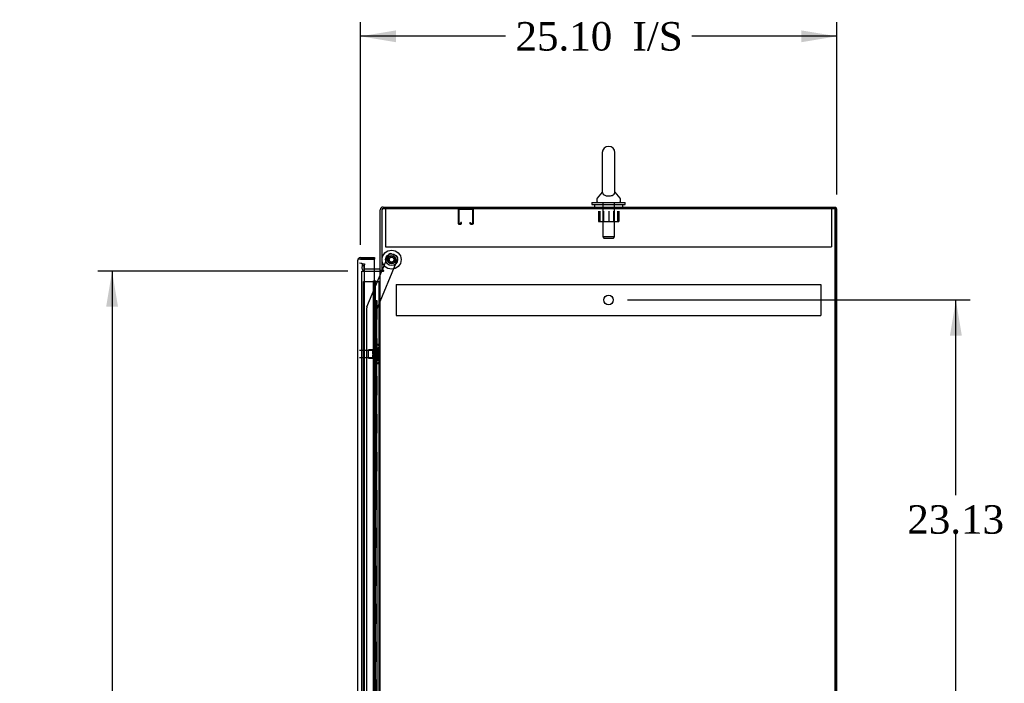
# Model space of a CAD drawing. Header units: inches. Extents: x 1 to 299, y -2 to 199.
# Tile 8 of 10: x 130 to 182, y 103 to 138. Entities that reach past the tile are written whole.
import ezdxf
from ezdxf.enums import TextEntityAlignment as Align
from ezdxf.lldxf.tags import DXFTag

# ---------------------------------------------------------------- set-up
doc = ezdxf.new("R2010")
doc.units = ezdxf.units.IN
doc.header["$MEASUREMENT"] = 0
for name, color, linetype in [('COM50677-1', 7, 'Continuous'), ('COM53964-2', 7, 'Continuous'), ('COM55914', 7, 'Continuous'), ('COM70220', 7, 'Continuous'), ('COM70759', 7, 'Continuous'), ('COM70763-7', 7, 'Continuous'), ('COM70764-6', 7, 'Continuous'), ('COM70839-1', 7, 'Continuous'), ('COM71202-7', 7, 'Continuous'), ('COM71204-4', 7, 'Continuous'), ('Default', 7, 'Continuous'), ('NTS18024', 7, 'Continuous'), ('NTS18147', 7, 'Continuous'), ('ROL87452', 7, 'Continuous'), ('RVT17786', 7, 'Continuous'), ('SCS86415', 7, 'Continuous'), ('STD26122', 7, 'Continuous'), ('WAF25376', 7, 'Continuous'), ('WAF25377', 7, 'Continuous'), ('WAM254785', 7, 'Continuous'), ('WAM30038', 7, 'Continuous')]:
    doc.layers.add(name, color=color, linetype=linetype)
doc.styles.add('SEACAD_Times_New_Roman', font='times.ttf')
tags = doc.linetypes.add('HIDDEN2', pattern=[0.1875, 0.125, -0.0625]).pattern_tags.tags
tags[6:7] = [DXFTag(74, 4), DXFTag(75, 0), DXFTag(340, '0'), DXFTag(46, 0.0), DXFTag(50, 0.0), DXFTag(44, 0.0), DXFTag(45, 0.0)]
tags[4:5] = [DXFTag(74, 4), DXFTag(75, 0), DXFTag(340, '0'), DXFTag(46, 0.0), DXFTag(50, 0.0), DXFTag(44, 0.0), DXFTag(45, 0.0)]
doc.dimstyles.new('HAMMOND_(STH_-_300x200)', dxfattribs={"dimtxt": 1.5, "dimasz": 1.875, "dimexe": 0.75, "dimexo": 0.75, "dimgap": 0.375, "dimtad": 0, "dimtih": 1, "dimtoh": 1, "dimzin": 0, "dimdsep": 46, "dimtxsty": 'SEACAD_Times_New_Roman', "dimblk1": '_SE_FILLED', "dimblk2": '_SE_FILLED', "dimsah": 1, "dimcen": 0.75, "dimadec": 0, "dimazin": 0, "dimtfac": 0.8, "dimtofl": 0, "dimtmove": 0, "dimatfit": 3, "dimfxl": 1, "dimtolj": 1, "dimtzin": 0, "dimarcsym": 0})

# ---------------------------------------------------------------- blocks, each defined once
blk = doc.blocks.new('SE3')
at = {"layer": 'COM50677-1', "color": 7, "linetype": 'HIDDEN2'}
for p, q in [((148.962, 128.029), (148.962, 127.844)), ((148.962, 127.844), (148.962, 126.029)), ((172.462, 128.029), (172.462, 127.844)), ((172.462, 127.844), (172.462, 126.029)), ((148.962, 126.029), (172.462, 126.029))]:
    blk.add_line(p, q, dxfattribs=at)
at = {"layer": 'COM53964-2', "color": 7, "linetype": 'HIDDEN2'}
for p, q in [((149.523, 124.038), (149.523, 123.9)), ((149.523, 124.038), (171.898, 124.038)), ((171.898, 124.038), (171.898, 123.9)), ((149.523, 123.9), (149.523, 122.551)), ((171.898, 123.9), (171.898, 122.551)), ((149.523, 122.551), (149.523, 122.413)), ((171.898, 122.551), (171.898, 122.413)), ((149.523, 122.413), (171.898, 122.413))]:
    blk.add_line(p, q, dxfattribs=at)
blk.add_circle((160.71, 123.225), 0.25, dxfattribs=at)
at = {"layer": 'COM55914', "color": 7, "linetype": 'HIDDEN2'}
for p, q in [((152.775, 127.986), (152.775, 127.259)), ((152.815, 127.986), (152.815, 127.259)), ((153.545, 127.989), (152.818, 127.989)), ((153.548, 127.259), (153.548, 127.986)), ((153.588, 127.259), (153.588, 127.986)), ((152.818, 127.256), (152.92, 127.256)), ((152.818, 127.216), (152.92, 127.216)), ((152.923, 127.259), (152.923, 127.31)), ((152.963, 127.31), (152.923, 127.31)), ((152.963, 127.259), (152.963, 127.31)), ((153.4, 127.31), (153.4, 127.259)), ((153.4, 127.31), (153.44, 127.31)), ((153.44, 127.31), (153.44, 127.259)), ((153.443, 127.256), (153.545, 127.256)), ((153.443, 127.216), (153.545, 127.216))]:
    blk.add_line(p, q, dxfattribs=at)
for centre, radius, start, end in [((152.818, 127.986), 0.043, 90, 180), ((152.818, 127.986), 0.003, 90, 180), ((153.545, 127.986), 0.043, 0, 90), ((153.545, 127.986), 0.003, 0, 90), ((152.818, 127.259), 0.043, 180, 270), ((152.818, 127.259), 0.003, 180, 270), ((152.92, 127.259), 0.003, 270, 0), ((152.92, 127.259), 0.043, 270, 0), ((153.443, 127.259), 0.043, 180, 270), ((153.443, 127.259), 0.003, 180, 270), ((153.545, 127.259), 0.003, 270, 0), ((153.545, 127.259), 0.043, 270, 0)]:
    blk.add_arc(centre, radius, start, end, dxfattribs=at)
at = {"layer": 'COM70220', "color": 7, "linetype": 'HIDDEN2'}
for p, q in [((147.838, 124.669), (147.838, 124.919)), ((147.838, 75.737), (147.838, 124.669))]:
    blk.add_line(p, q, dxfattribs=at)
blk.add_arc((147.588, 124.919), 0.25, 0, 90, dxfattribs=at)
at = {"layer": 'COM70759', "color": 7, "linetype": 'HIDDEN2'}
for p, q in [((147.787, 124.203), (148.302, 124.203)), ((147.787, 76.203), (147.787, 124.203)), ((148.302, 124.203), (148.327, 124.203)), ((148.32, 124.212), (148.32, 124.238)), ((148.32, 124.238), (148.37, 124.238)), ((148.37, 124.212), (148.32, 124.212)), ((148.327, 76.203), (148.327, 124.203)), ((148.382, 124.203), (148.327, 124.203)), ((148.332, 124.212), (148.332, 76.203)), ((148.37, 124.238), (148.395, 124.238)), ((148.37, 124.212), (148.395, 124.212)), ((148.382, 124.203), (148.424, 124.203)), ((148.382, 123.203), (148.382, 124.203)), ((148.395, 124.238), (148.445, 124.238)), ((148.445, 124.212), (148.395, 124.212)), ((148.424, 124.203), (148.618, 124.203)), ((148.424, 123.203), (148.424, 124.203)), ((148.432, 76.203), (148.432, 124.212)), ((148.445, 124.238), (148.445, 124.212)), ((148.618, 124.203), (148.68, 124.203)), ((148.618, 76.203), (148.618, 124.203)), ((148.68, 76.203), (148.68, 124.203)), ((148.327, 123.203), (148.382, 123.203)), ((148.372, 123.203), (148.499, 123.203)), ((148.372, 122.203), (148.372, 123.203)), ((148.469, 122.203), (148.469, 123.203)), ((148.494, 123.203), (148.494, 122.203)), ((148.499, 122.203), (148.499, 123.203)), ((148.327, 122.203), (148.382, 122.203)), ((148.372, 122.203), (148.499, 122.203)), ((148.382, 121.203), (148.382, 122.203)), ((148.424, 121.203), (148.424, 122.203)), ((148.327, 121.203), (148.382, 121.203)), ((148.372, 121.203), (148.499, 121.203)), ((148.372, 120.203), (148.372, 121.203)), ((148.469, 120.203), (148.469, 121.203)), ((148.494, 121.203), (148.494, 120.203)), ((148.499, 120.203), (148.499, 121.203)), ((148.327, 120.203), (148.382, 120.203)), ((148.372, 120.203), (148.499, 120.203)), ((148.382, 119.203), (148.382, 120.203)), ((148.424, 119.203), (148.424, 120.203)), ((148.327, 119.203), (148.382, 119.203)), ((148.372, 119.203), (148.499, 119.203)), ((148.372, 118.203), (148.372, 119.203)), ((148.469, 118.203), (148.469, 119.203)), ((148.494, 119.203), (148.494, 118.203)), ((148.499, 118.203), (148.499, 119.203)), ((148.327, 118.203), (148.382, 118.203)), ((148.372, 118.203), (148.499, 118.203)), ((148.382, 117.203), (148.382, 118.203)), ((148.424, 117.203), (148.424, 118.203)), ((148.327, 117.203), (148.382, 117.203)), ((148.372, 117.203), (148.499, 117.203)), ((148.372, 116.203), (148.372, 117.203)), ((148.469, 116.203), (148.469, 117.203)), ((148.494, 117.203), (148.494, 116.203)), ((148.499, 116.203), (148.499, 117.203)), ((148.327, 116.203), (148.382, 116.203)), ((148.372, 116.203), (148.499, 116.203)), ((148.382, 115.203), (148.382, 116.203)), ((148.424, 115.203), (148.424, 116.203)), ((148.327, 115.203), (148.382, 115.203)), ((148.372, 115.203), (148.499, 115.203)), ((148.372, 114.203), (148.372, 115.203)), ((148.469, 114.203), (148.469, 115.203)), ((148.494, 115.203), (148.494, 114.203)), ((148.499, 114.203), (148.499, 115.203)), ((148.327, 114.203), (148.382, 114.203)), ((148.372, 114.203), (148.499, 114.203)), ((148.382, 113.203), (148.382, 114.203)), ((148.424, 113.203), (148.424, 114.203)), ((148.327, 113.203), (148.382, 113.203)), ((148.372, 113.203), (148.499, 113.203)), ((148.372, 112.203), (148.372, 113.203)), ((148.469, 112.203), (148.469, 113.203)), ((148.494, 113.203), (148.494, 112.203)), ((148.499, 112.203), (148.499, 113.203)), ((148.327, 112.203), (148.382, 112.203)), ((148.372, 112.203), (148.499, 112.203)), ((148.382, 111.203), (148.382, 112.203)), ((148.424, 111.203), (148.424, 112.203)), ((148.327, 111.203), (148.382, 111.203)), ((148.372, 111.203), (148.499, 111.203)), ((148.372, 110.203), (148.372, 111.203)), ((148.469, 110.203), (148.469, 111.203)), ((148.494, 111.203), (148.494, 110.203)), ((148.499, 110.203), (148.499, 111.203)), ((148.327, 110.203), (148.382, 110.203)), ((148.372, 110.203), (148.499, 110.203)), ((148.382, 109.203), (148.382, 110.203)), ((148.424, 109.203), (148.424, 110.203)), ((148.327, 109.203), (148.382, 109.203)), ((148.372, 109.203), (148.499, 109.203)), ((148.372, 108.203), (148.372, 109.203)), ((148.469, 108.203), (148.469, 109.203)), ((148.494, 109.203), (148.494, 108.203)), ((148.499, 108.203), (148.499, 109.203)), ((148.327, 108.203), (148.382, 108.203)), ((148.372, 108.203), (148.499, 108.203)), ((148.382, 107.203), (148.382, 108.203)), ((148.424, 107.203), (148.424, 108.203)), ((148.327, 107.203), (148.382, 107.203)), ((148.372, 107.203), (148.499, 107.203)), ((148.372, 106.203), (148.372, 107.203)), ((148.469, 106.203), (148.469, 107.203)), ((148.494, 107.203), (148.494, 106.203)), ((148.499, 106.203), (148.499, 107.203)), ((148.327, 106.203), (148.382, 106.203)), ((148.372, 106.203), (148.499, 106.203)), ((148.382, 105.203), (148.382, 106.203)), ((148.424, 105.203), (148.424, 106.203)), ((148.327, 105.203), (148.382, 105.203)), ((148.372, 105.203), (148.499, 105.203)), ((148.372, 104.203), (148.372, 105.203)), ((148.469, 104.203), (148.469, 105.203)), ((148.494, 105.203), (148.494, 104.203)), ((148.499, 104.203), (148.499, 105.203)), ((148.327, 104.203), (148.382, 104.203)), ((148.372, 104.203), (148.499, 104.203)), ((148.382, 103.203), (148.382, 104.203)), ((148.424, 103.203), (148.424, 104.203)), ((148.327, 103.203), (148.382, 103.203)), ((148.372, 103.203), (148.499, 103.203)), ((148.372, 102.203), (148.372, 103.203)), ((148.469, 102.203), (148.469, 103.203)), ((148.494, 103.203), (148.494, 102.203)), ((148.499, 102.203), (148.499, 103.203))]:
    blk.add_line(p, q, dxfattribs=at)
at = {"layer": 'COM70763-7', "color": 7, "linetype": 'HIDDEN2'}
blk.add_line((172.645, 68.159), (172.645, 128.029), dxfattribs=at)
at = {"layer": 'COM70763-7', "color": 7, "linetype": 'Continuous'}
for p, q in [((172.74, 128.029), (172.68, 128.029)), ((172.74, 68.159), (172.74, 128.029))]:
    blk.add_line(p, q, dxfattribs=at)
at = {"layer": 'COM70764-6', "color": 7, "linetype": 'Continuous'}
for p, q in [((148.68, 124.779), (148.68, 127.981)), ((148.823, 128.124), (172.68, 128.124)), ((172.68, 128.124), (172.68, 128.029)), ((148.632, 124.844), (148.368, 124.844)), ((148.775, 124.779), (148.68, 124.779))]:
    blk.add_line(p, q, dxfattribs=at)
at = {"layer": 'COM70764-6', "color": 7, "linetype": 'HIDDEN2'}
for p, q in [((147.715, 124.917), (147.756, 125.145)), ((147.756, 125.145), (147.849, 125.129)), ((147.849, 125.129), (147.809, 124.9)), ((147.713, 124.899), (147.715, 124.917)), ((147.809, 124.9), (147.809, 124.882)), ((148.368, 124.844), (147.856, 124.844))]:
    blk.add_line(p, q, dxfattribs=at)
at = {"layer": 'COM70764-6', "color": 7, "linetype": 'Continuous'}
for centre, radius, start, end in [((148.823, 127.981), 0.143, 90, 180), ((148.632, 124.892), 0.048, 270, 0), ((148.632, 124.892), 0.143, 270, 307.7949)]:
    blk.add_arc(centre, radius, start, end, dxfattribs=at)
at = {"layer": 'COM70764-6', "color": 7, "linetype": 'HIDDEN2'}
for centre, radius, start, end in [((148.823, 127.981), 0.048, 90, 180), ((147.856, 124.892), 0.143, 177.2132, 270), ((147.856, 124.892), 0.048, 191.9667, 270)]:
    blk.add_arc(centre, radius, start, end, dxfattribs=at)
at = {"layer": 'COM70839-1', "color": 7, "linetype": 'HIDDEN2'}
for p, q in [((148.769, 124.779), (149.104, 125.589)), ((149.267, 125.657), (149.527, 125.55)), ((148.496, 122.73), (149.595, 125.386)), ((147.974, 122.858), (148.756, 124.749)), ((147.977, 102.228), (147.965, 122.81)), ((148.509, 100.853), (148.496, 122.73))]:
    blk.add_line(p, q, dxfattribs=at)
at = {"layer": 'COM70839-1', "color": 7, "linetype": 'Continuous'}
blk.add_line((148.756, 124.749), (148.769, 124.779), dxfattribs=at)
at = {"layer": 'COM70839-1', "color": 7, "linetype": 'HIDDEN2'}
blk.add_circle((149.275, 125.35), 0.129, dxfattribs=at)
for centre, start, end in [((149.22, 125.542), 67.5224, 157.5224), ((149.479, 125.434), 337.5224, 67.5224), ((148.09, 122.81), 157.5224, 180.0344)]:
    blk.add_arc(centre, 0.125, start, end, dxfattribs=at)
at = {"layer": 'COM71202-7', "color": 7, "linetype": 'Continuous'}
for p, q in [((147.493, 75.08), (147.493, 125.326)), ((147.493, 125.326), (147.493, 125.326)), ((147.493, 125.326), (147.493, 125.326)), ((147.493, 125.326), (147.493, 125.326)), ((147.574, 125.374), (147.523, 125.413)), ((147.636, 125.374), (147.523, 125.374)), ((147.636, 125.374), (147.574, 125.374)), ((147.636, 125.469), (148.368, 125.469)), ((147.636, 125.374), (147.636, 125.374)), ((147.636, 125.374), (148.368, 125.374)), ((148.368, 125.374), (147.636, 125.374)), ((148.368, 125.469), (148.368, 125.374)), ((148.368, 75.032), (148.368, 125.374))]:
    blk.add_line(p, q, dxfattribs=at)
for start, end in [(142.4964, 179.8439), (179.9238, 180), (90, 142.4964)]:
    blk.add_arc((147.636, 125.326), 0.143, start, end, dxfattribs=at)
blk.add_open_spline([(147.523, 125.374), (147.514, 125.366), (147.506, 125.358), (147.499, 125.346), (147.497, 125.342), (147.494, 125.334), (147.494, 125.33), (147.493, 125.326)], degree=3, knots=[0, 0, 0, 0, 0.5, 0.5, 0.75, 0.75, 1, 1, 1, 1], dxfattribs=at)
at = {"layer": 'COM71204-4', "color": 7, "linetype": 'Continuous'}
for p, q in [((172.68, 128.029), (148.775, 128.029)), ((148.775, 124.779), (148.775, 128.029)), ((172.68, 68.159), (172.68, 128.029)), ((148.368, 124.749), (148.632, 124.749)), ((148.68, 124.749), (148.632, 124.749)), ((148.68, 124.749), (148.823, 124.749)), ((148.68, 75.439), (148.68, 124.749)), ((148.853, 124.779), (148.775, 124.779)), ((148.823, 124.749), (148.853, 124.749))]:
    blk.add_line(p, q, dxfattribs=at)
at = {"layer": 'COM71204-4', "color": 7, "linetype": 'HIDDEN2'}
for p, q in [((147.713, 124.749), (148.368, 124.749)), ((147.713, 75.439), (147.713, 124.749))]:
    blk.add_line(p, q, dxfattribs=at)
at = {"layer": 'COM71204-4', "color": 7, "linetype": 'Continuous'}
blk.add_arc((148.853, 124.764), 0.015, 270, 90, dxfattribs=at)
at = {"layer": 'NTS18024', "color": 7, "linetype": 'HIDDEN2'}
for p, q in [((160.177, 127.904), (160.177, 127.359)), ((160.247, 127.904), (160.247, 127.359)), ((160.449, 127.904), (160.449, 127.359)), ((160.717, 127.904), (160.717, 127.359)), ((160.975, 127.904), (160.975, 127.359)), ((161.177, 127.904), (161.177, 127.359)), ((161.25, 127.904), (161.25, 127.359)), ((160.177, 127.359), (160.449, 127.359)), ((160.449, 127.359), (160.975, 127.359)), ((160.975, 127.359), (161.25, 127.359))]:
    blk.add_line(p, q, dxfattribs=at)
at = {"layer": 'NTS18147', "color": 7, "linetype": 'HIDDEN2'}
for p, q in [((148.06, 120.154), (148.06, 120.594)), ((148.497, 120.594), (148.06, 120.594)), ((148.497, 120.869), (148.497, 120.874)), ((148.56, 120.874), (148.497, 120.874)), ((148.497, 120.869), (148.497, 120.68)), ((148.497, 120.869), (148.56, 120.869)), ((148.497, 120.68), (148.497, 120.562)), ((148.56, 120.68), (148.497, 120.68)), ((148.497, 120.562), (148.497, 120.185)), ((148.497, 120.562), (148.56, 120.562)), ((148.56, 120.869), (148.56, 120.874)), ((148.56, 120.562), (148.56, 120.68)), ((148.622, 120.72), (148.622, 120.775)), ((148.06, 120.154), (148.497, 120.154)), ((148.497, 120.185), (148.497, 120.067)), ((148.56, 120.185), (148.497, 120.185)), ((148.497, 120.067), (148.497, 119.878)), ((148.497, 120.067), (148.56, 120.067)), ((148.497, 119.878), (148.497, 119.874)), ((148.56, 119.878), (148.497, 119.878)), ((148.56, 120.067), (148.56, 120.185)), ((148.56, 119.878), (148.56, 119.874)), ((148.622, 119.973), (148.622, 120.027)), ((148.497, 119.874), (148.56, 119.874))]:
    blk.add_line(p, q, dxfattribs=at)
blk.add_arc((148.304, 120.374), 0.318, 323.6338, 36.3662, dxfattribs=at)
for centre, start_param, end_param in [((148.304, 120.775), 2.506883, 3.776302), ((148.304, 120.72), 2.506883, 3.141593), ((148.304, 120.027), 3.141593, 3.776302), ((148.304, 119.973), 2.506883, 3.776302)]:
    blk.add_ellipse(centre, major_axis=(-0.318, 0), ratio=0.5, start_param=start_param, end_param=end_param, dxfattribs=at)
at = {"layer": 'ROL87452', "color": 7, "linetype": 'HIDDEN2'}
for radius in [0.5, 0.206]:
    blk.add_circle((149.275, 125.35), radius, dxfattribs=at)
at = {"layer": 'RVT17786', "color": 7, "linetype": 'HIDDEN2'}
blk.add_circle((149.275, 125.35), 0.217, dxfattribs=at)
at = {"layer": 'SCS86415', "color": 7, "linetype": 'Continuous'}
for p, q in [((160.381, 130.989), (160.381, 128.917)), ((161.044, 128.917), (161.044, 130.989)), ((160.372, 128.908), (160.101, 128.581)), ((161.324, 128.581), (161.053, 128.908)), ((160.087, 128.543), (160.087, 128.424)), ((161.337, 128.424), (161.337, 128.543))]:
    blk.add_line(p, q, dxfattribs=at)
at = {"layer": 'SCS86415', "color": 7, "linetype": 'HIDDEN2'}
for p, q in [((160.4, 128.364), (160.4, 126.549)), ((161.024, 126.549), (161.024, 128.364)), ((161.024, 126.549), (160.4, 126.549)), ((160.4, 126.549), (160.46, 126.489)), ((160.46, 126.489), (160.964, 126.489)), ((160.964, 126.489), (161.024, 126.549))]:
    blk.add_line(p, q, dxfattribs=at)
at = {"layer": 'SCS86415', "color": 7, "linetype": 'Continuous'}
for centre, radius, start, end in [((160.712, 130.989), 0.331, 0, 180), ((160.147, 128.543), 0.06, 140.3214, 180), ((160.147, 128.424), 0.06, 180, 270), ((161.277, 128.424), 0.06, 270, 0), ((161.277, 128.543), 0.06, 0, 39.6786)]:
    blk.add_arc(centre, radius, start, end, dxfattribs=at)
blk.add_open_spline([(160.381, 128.928), (160.381, 128.922), (160.381, 128.903), (160.391, 128.856), (160.404, 128.827), (160.454, 128.775), (160.491, 128.75), (160.593, 128.714), (160.656, 128.704), (160.786, 128.706), (160.848, 128.718), (160.945, 128.757), (160.98, 128.782), (161.025, 128.835), (161.036, 128.863), (161.044, 128.906), (161.044, 128.923), (161.044, 128.927)], degree=3, knots=[0.1938591, 0.1938591, 0.1938591, 0.1938591, 0.25, 0.25, 0.3125, 0.3125, 0.375, 0.375, 0.4375, 0.4375, 0.5, 0.5, 0.5625, 0.5625, 0.625, 0.625, 0.6750967, 0.6750967, 0.6750967, 0.6750967], dxfattribs=at)
at = {"layer": 'STD26122', "color": 7, "linetype": 'HIDDEN2'}
for p, q in [((148.553, 120.559), (147.588, 120.559)), ((148.553, 120.559), (148.553, 120.189)), ((148.588, 120.524), (148.553, 120.559)), ((148.588, 120.224), (148.588, 120.524)), ((147.588, 120.189), (148.553, 120.189)), ((148.553, 120.189), (148.588, 120.224))]:
    blk.add_line(p, q, dxfattribs=at)
at = {"layer": 'WAF25376', "color": 7, "linetype": 'HIDDEN2'}
for radius in [0.315, 0.14]:
    blk.add_circle((149.275, 125.35), radius, dxfattribs=at)
at = {"layer": 'WAF25377', "color": 7, "linetype": 'Continuous'}
for p, q in [((159.837, 128.364), (161.587, 128.364)), ((159.837, 128.364), (159.837, 128.249)), ((159.837, 128.249), (161.587, 128.249)), ((161.587, 128.249), (161.587, 128.364))]:
    blk.add_line(p, q, dxfattribs=at)
at = {"layer": 'WAM254785', "color": 7, "linetype": 'Continuous'}
for p, q in [((159.962, 128.249), (159.962, 128.124)), ((161.462, 128.124), (161.462, 128.249))]:
    blk.add_line(p, q, dxfattribs=at)
at = {"layer": 'WAM30038', "color": 7, "linetype": 'HIDDEN2'}
for p, q in [((148.284, 120.547), (148.284, 120.602)), ((148.329, 120.576), (148.284, 120.547)), ((148.284, 120.523), (148.329, 120.551)), ((148.284, 120.547), (148.3, 120.535)), ((148.284, 120.391), (148.284, 120.523)), ((148.3, 120.535), (148.339, 120.559)), ((148.348, 119.999), (148.348, 120.749)), ((148.372, 120.749), (148.348, 120.749)), ((148.372, 119.999), (148.372, 120.749)), ((148.329, 120.391), (148.284, 120.391)), ((148.284, 120.225), (148.284, 120.356)), ((148.284, 120.356), (148.329, 120.356)), ((148.329, 120.196), (148.284, 120.225)), ((148.3, 120.213), (148.284, 120.2)), ((148.284, 120.145), (148.284, 120.2)), ((148.284, 120.2), (148.329, 120.172)), ((148.338, 120.188), (148.3, 120.213)), ((148.348, 119.999), (148.372, 119.999))]:
    blk.add_line(p, q, dxfattribs=at)
for centre, radius, start, end in [((147.763, 121.277), 0.85, 311.7058, 313.4493), ((148.33, 120.373), 0.0181, 1.7718, 93.073), ((148.33, 120.374), 0.0182, 267.1609, 357.9942), ((147.761, 119.468), 0.854, 46.5547, 48.2901)]:
    blk.add_arc(centre, radius, start, end, dxfattribs=at)
for points, knots in [([(148.284, 120.602), (148.297, 120.613), (148.31, 120.625), (148.323, 120.636), (148.325, 120.638), (148.327, 120.64), (148.329, 120.642)], [0, 0, 0, 0, 0.858552, 0.858552, 0.858552, 1, 1, 1, 1]), ([(148.343, 120.581), (148.342, 120.581), (148.342, 120.581), (148.338, 120.58), (148.333, 120.578), (148.329, 120.576)], [0.4389304, 0.4389304, 0.4389304, 0.4389304, 0.5, 0.5, 1, 1, 1, 1]), ([(148.329, 120.551), (148.331, 120.552), (148.333, 120.554), (148.337, 120.557), (148.339, 120.56), (148.343, 120.564), (148.345, 120.566), (148.347, 120.571), (148.348, 120.574), (148.348, 120.576)], [0, 0, 0, 0, 0.25, 0.25, 0.5, 0.5, 0.75, 0.75, 1, 1, 1, 1]), ([(148.329, 120.105), (148.327, 120.107), (148.325, 120.109), (148.323, 120.111), (148.31, 120.123), (148.297, 120.134), (148.284, 120.145)], [0, 0, 0, 0, 0.141448, 0.141448, 0.141448, 1, 1, 1, 1]), ([(148.348, 120.172), (148.348, 120.174), (148.347, 120.176), (148.345, 120.181), (148.343, 120.184), (148.338, 120.19), (148.333, 120.194), (148.329, 120.196)], [0, 0, 0, 0, 0.25, 0.25, 0.5, 0.5, 1, 1, 1, 1]), ([(148.329, 120.172), (148.331, 120.17), (148.333, 120.169), (148.337, 120.167), (148.339, 120.167), (148.342, 120.167), (148.342, 120.167), (148.343, 120.167)], [0, 0, 0, 0, 0.25, 0.25, 0.5, 0.5, 0.5626015, 0.5626015, 0.5626015, 0.5626015])]:
    blk.add_open_spline(points, degree=3, knots=knots, dxfattribs=at)
blk = doc.blocks.new('DMBLK4764')
at = {"layer": 'Default', "linetype": 'Continuous'}
for points in [[(179.328, 121.35), (179.015, 123.225), (178.703, 121.35)], [(179.328, 101.97), (178.703, 101.97), (179.015, 100.095)]]:
    blk.add_hatch(color=7, dxfattribs=at).paths.add_polyline_path(points)
at = {"layer": 'Default', "color": 7, "linetype": 'Continuous'}
for p, q in [((161.71, 123.225), (179.765, 123.225)), ((179.015, 112.935), (179.015, 123.225)), ((179.015, 100.095), (179.015, 110.91)), ((161.71, 100.095), (179.765, 100.095))]:
    blk.add_line(p, q, dxfattribs=at)
at = {"layer": 'Default', "color": 7, "linetype": 'Continuous', "style": 'SEACAD_Times_New_Roman'}
blk.add_text('23.13', height=1.5, dxfattribs=at).set_placement((176.456, 112.41), align=Align.TOP_LEFT)
blk = doc.blocks.new('_SE_FILLED')
at = {"color": 0}
blk.add_line((0, 0), (-1, 0), dxfattribs=at)
blk.add_solid([(0, 0), (-1, -0.1665), (-1, 0.1665), (0, 0)], dxfattribs=at)
blk = doc.blocks.new('DMBLK4780')
at = {"layer": 'Default', "linetype": 'Continuous'}
for points in [[(134.23, 122.874), (134.855, 122.874), (134.543, 124.749)], [(134.23, 77.314), (134.543, 75.439), (134.855, 77.314)]]:
    blk.add_hatch(color=7, dxfattribs=at).paths.add_polyline_path(points)
at = {"layer": 'Default', "color": 7, "linetype": 'Continuous'}
for p, q in [((146.963, 124.749), (133.793, 124.749)), ((134.543, 124.749), (134.543, 101.369)), ((134.543, 94.319), (134.543, 75.439)), ((146.963, 75.439), (133.793, 75.439))]:
    blk.add_line(p, q, dxfattribs=at)
at = {"layer": 'Default', "color": 7, "linetype": 'Continuous', "style": 'SEACAD_Times_New_Roman'}
for s, p in [('49.31', (131.984, 100.844)), ('DOOR', (131.397, 98.594)), ('OPENING', (129.673, 96.344))]:
    blk.add_text(s, height=1.5, dxfattribs=at).set_placement(p, align=Align.TOP_LEFT)
blk = doc.blocks.new('DMBLK4782')
at = {"layer": 'Default', "linetype": 'Continuous'}
for points in [[(149.511, 137.431), (147.636, 137.118), (149.511, 136.806)], [(170.865, 137.431), (170.865, 136.806), (172.74, 137.118)]]:
    blk.add_hatch(color=7, dxfattribs=at).paths.add_polyline_path(points)
at = {"layer": 'Default', "color": 7, "linetype": 'Continuous'}
for p, q in [((147.636, 126.124), (147.636, 137.868)), ((172.74, 128.779), (172.74, 137.868)), ((155.282, 137.118), (147.636, 137.118)), ((172.74, 137.118), (165.095, 137.118))]:
    blk.add_line(p, q, dxfattribs=at)
at = {"layer": 'Default', "color": 7, "linetype": 'Continuous', "style": 'SEACAD_Times_New_Roman'}
for s, p in [('25.10', (155.807, 137.868)), ('I/S', (161.975, 137.868))]:
    blk.add_text(s, height=1.5, dxfattribs=at).set_placement(p, align=Align.TOP_LEFT)

msp = doc.modelspace()

# ---------------------------------------------------------------- block references
at = {"layer": 'Default'}
msp.add_blockref('SE3', (0, 0), dxfattribs=at)

# ---------------------------------------------------------------- dimensions: what is measured, and where the dimension line sits
at = {"layer": 'Default', "color": 7, "linetype": 'Continuous'}
dim = msp.add_linear_dim(base=(147.636, 137.118), p1=(172.74, 128.029), p2=(147.636, 125.374), text='\\A1;<> I/S', dimstyle='HAMMOND_(STH_-_300x200)', dxfattribs=at)
dim.commit()
dim.dimension.update_dxf_attribs({"geometry": 'DMBLK4782', "text_midpoint": (160.188, 137.118), "dimtype": 160})
for base, p1, p2, angle, text, picture, middle in [((134.543, 124.749), (148.632, 124.749), (148.632, 75.439), 270, '\\A1;<>\\PDOOR\\XOPENING', 'DMBLK4780', (134.543, 100.094)), ((179.015, 100.095), (160.96, 100.095), (160.96, 123.225), 90, '\\A1;<>', 'DMBLK4764', (179.015, 111.66))]:
    dim = msp.add_linear_dim(base=base, p1=p1, p2=p2, angle=angle, text=text, dimstyle='HAMMOND_(STH_-_300x200)', dxfattribs=at)
    dim.commit()
    dim.dimension.update_dxf_attribs({"geometry": picture, "text_midpoint": middle, "dimtype": 161})

doc.saveas('drawing.dxf')
